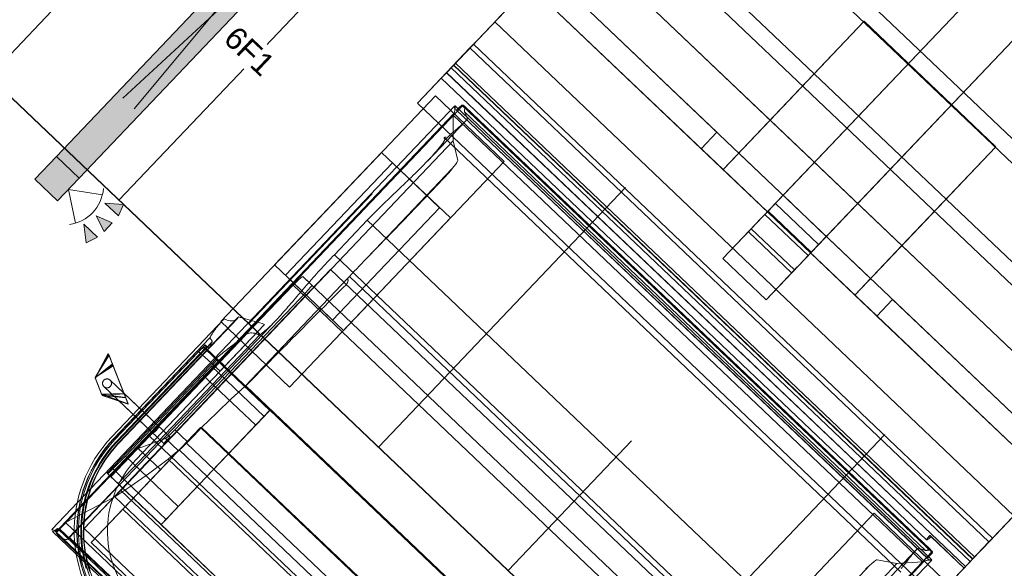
# Model space of a CAD drawing. Header units: metres. Extents: x 32343132.4 to 32343183.8, y 5699224 to 5699274.6.
# Tile 27 of 64: x 32343156.6 to 32343159.9, y 5699235 to 5699236.9. Entities that reach past the tile are written whole.
import ezdxf

# ---------------------------------------------------------------- set-up
doc = ezdxf.new("R2010")
doc.units = ezdxf.units.M
for name, color, linetype, lineweight in [('0-1', 7, 'Continuous', 5), ('A-ANNO-NOTE-1', 7, 'Continuous', 5), ('A-ANNO-NOTE-3', 7, 'Continuous', 9), ('A-DETL-GENF', 7, 'Continuous', 18), ('A-DETL-GENF-2', 7, 'Continuous', 50), ('E-LITE-EQPM', 7, 'Continuous', 50), ('E-LITE-EQPM-IDEN', 7, 'Continuous', 9)]:
    doc.layers.add(name, color=color, linetype=linetype, lineweight=lineweight)
for name, color, linetype, lineweight, true_color in [('A-DETL-GENF-1', 7, 'Continuous', 5, 0xcccccc), ('A-DETL-GENF-3', 2, 'Continuous', 50, 0xffff00), ('A-MASS-1', 7, 'Continuous', 5, 0xcccccc)]:
    doc.layers.add(name, color=color, linetype=linetype, lineweight=lineweight, true_color=true_color)
doc.styles.add('Arial', font='arial.ttf', dxfattribs={"height": 0.075})

# ---------------------------------------------------------------- blocks, each defined once
blk = doc.blocks.new('Baustellenfahrzeug - Rollcontainer LKW - Typ1-3183420-TGA_190_LP5_GR_EG-TGA-01_G_')
at = {"layer": 'A-DETL-GENF-1'}
for p, q in [((-1.2, -2.8715), (-1.2, 4)), ((-1.2, 4), (-1.2, -2.7858)), ((1.2, -2.7858), (1.2, 4)), ((1.2, 4), (1.2, -2.8715)), ((-0.1, -2.4802), (-0.1, 3.3555)), ((-0.1, 3.3555), (-0.1, -2.6845)), ((0.1, -2.6845), (0.1, 3.3555)), ((0.1, 3.3555), (0.1, -2.4802)), ((-1.2, -1.7251), (1.2, -1.7251)), ((1.2, -1.7848), (-1.2, -1.7848)), ((0.3048, -1.7822), (-0.3048, -1.7822)), ((-0.3048, -1.7822), (-0.3048, -2.468)), ((-0.3048, -2.2394), (-0.3048, -1.7822)), ((-0.3048, -1.7822), (0.3048, -1.7822)), ((0.3048, -2.468), (0.3048, -1.7822)), ((0.3048, -1.7822), (0.3048, -2.2394)), ((-1.2, -2.0248), (1.2, -2.0248)), ((1.2, -2.0809), (-1.2, -2.0809)), ((1.0668, -2.2394), (-1.0668, -2.2394)), ((-1.0668, -2.2394), (-0.3048, -2.2394)), ((0.3048, -2.2394), (-0.3048, -2.2394)), ((-0.3048, -2.468), (-0.3048, -2.2394)), ((0.3048, -2.2394), (1.0668, -2.2394)), ((0.3048, -2.2394), (0.3048, -2.468)), ((-1.1292, -2.3918), (1.1292, -2.3918)), ((1.0815, -2.3918), (-1.0823, -2.3918)), ((-0.4064, -2.3918), (-1.0823, -2.3918)), ((-1.0823, -2.3918), (-0.4064, -2.3918)), ((-0.4064, -2.3918), (-0.4064, -2.468)), ((-0.4064, -2.468), (-0.4064, -2.3918)), ((-0.3048, -2.3918), (0.3048, -2.3918)), ((0.3048, -2.3918), (-0.3048, -2.3918)), ((-0.3048, -2.3918), (-0.3048, -2.468)), ((-0.3048, -2.468), (-0.3048, -2.3918)), ((0.1, -2.3918), (-0.1, -2.3918)), ((-0.1, -2.3918), (-0.1, -2.4463)), ((-0.1, -2.3922), (-0.1, -2.4802)), ((0.1, -2.4463), (0.1, -2.3918)), ((0.1, -2.4802), (0.1, -2.3922)), ((0.3048, -2.468), (0.3048, -2.3918)), ((0.3048, -2.468), (0.3048, -2.3918)), ((0.4064, -2.3918), (0.4064, -2.468)), ((1.0815, -2.3918), (0.4064, -2.3918)), ((0.4064, -2.3918), (1.0815, -2.3918)), ((0.4064, -2.468), (0.4064, -2.3918)), ((0.1, -2.4291), (-0.1, -2.4291)), ((-0.1, -2.4767), (-0.1, -2.4291)), ((0.1, -2.4291), (0.1, -2.4767)), ((-0.3048, -2.468), (-1.1292, -2.468)), ((1.1292, -2.468), (-1.1292, -2.468)), ((-1.1292, -2.468), (-0.4064, -2.468)), ((-0.4064, -2.468), (-1.1292, -2.468)), ((-0.3048, -2.468), (0.3048, -2.468)), ((0.3048, -2.468), (-0.3048, -2.468)), ((-0.3048, -2.468), (0.3048, -2.468)), ((-0.1, -2.4463), (-0.1, -2.4673)), ((-0.1, -2.4646), (0.1, -2.4646)), ((-0.1, -2.4673), (0.1, -2.4673)), ((0.1, -2.4673), (0.1, -2.4463)), ((1.1292, -2.468), (0.3048, -2.468)), ((1.1292, -2.468), (0.4064, -2.468)), ((0.4064, -2.468), (1.1292, -2.468)), ((-0.1, -2.5072), (-0.1, -2.4767)), ((-0.1, -2.4802), (0.1, -2.4802)), ((0.1, -2.4767), (0.1, -2.5072)), ((-0.1, -2.5223), (-0.1, -2.5072)), ((-0.1, -2.5223), (-0.1, -2.5406)), ((0.1, -2.5072), (0.1, -2.5223)), ((0.1, -2.5406), (0.1, -2.5223)), ((-1.2, -2.5625), (-1.2, -2.6365)), ((-1.2, -2.5625), (-1.2, -2.6365)), ((-0.1, -2.5455), (-0.1, -2.5406)), ((-0.1, -2.5455), (-0.1, -2.5603)), ((0.1, -2.5468), (-0.1, -2.5468)), ((-0.1, -2.5513), (-0.1, -2.5468)), ((-0.1, -2.6845), (-0.1, -2.5492)), ((-0.1, -2.5513), (-0.1, -2.5596)), ((-0.1, -2.5603), (0.1, -2.5603)), ((0.1, -2.5406), (0.1, -2.5455)), ((0.1, -2.5603), (0.1, -2.5455)), ((0.1, -2.5468), (0.1, -2.5513)), ((0.1, -2.5492), (0.1, -2.6845)), ((0.1, -2.5596), (0.1, -2.5513)), ((-1.2, -2.6365), (1.2, -2.6365)), ((0.1, -2.6845), (-0.1, -2.6845)), ((-0.1, -2.6845), (0.1, -2.6845)), ((1.2, -2.7393), (-1.2, -2.7393)), ((-1.2, -2.7393), (-1.2, -2.7769)), ((-1.2, -3.0128), (-1.2, -2.7572)), ((1.2, -2.7572), (-1.2, -2.7572)), ((1.2, -2.7769), (1.2, -2.7393)), ((1.2, -2.7572), (1.2, -3.0128)), ((-1.2, -2.7769), (-1.2, -2.8058)), ((-1.2, -2.7858), (-1.2, -2.8484)), ((1.2, -2.8058), (1.2, -2.7769)), ((1.2, -2.8484), (1.2, -2.7858)), ((-1.2, -2.8058), (-1.2, -2.8342)), ((1.2, -2.8268), (-1.2, -2.8268)), ((-1.2, -2.836), (-1.2, -2.8268)), ((-1.2, -3.0128), (-1.2, -2.8307)), ((-1.2, -2.8342), (-1.2, -2.8368)), ((-1.2, -2.836), (1.2, -2.836)), ((1.2, -2.8342), (1.2, -2.8058)), ((1.2, -2.8268), (1.2, -2.836)), ((1.2, -2.8307), (1.2, -3.0128)), ((1.2, -2.8368), (1.2, -2.8342)), ((-1.2, -2.8368), (1.2, -2.8368)), ((-1.2, -2.8484), (-1.2, -2.8964)), ((-1.2, -2.8484), (1.2, -2.8484)), ((1.2, -2.878), (1.2, -2.8484)), ((1.2, -2.8713), (-1.2, -2.8713)), ((-1.2, -2.8923), (-1.2, -2.8713)), ((-1.2, -2.8715), (1.2, -2.8715)), ((-1.2, -2.8964), (1.0435, -2.8964)), ((1.042, -2.878), (1.042, -2.8848)), ((1.042, -2.878), (1.0481, -2.878)), ((1.0426, -2.878), (1.2, -2.878)), ((1.2, -2.878), (1.0481, -2.878)), ((1.2, -2.8713), (1.2, -2.878)), ((-1.1031, -2.9332), (-1.1031, -4.8915)), ((1.1025, -2.9322), (-1.1025, -2.9322)), ((-1.0881, -2.9144), (1.0881, -2.9144)), ((-1.0849, -4.8898), (-1.0849, -2.9115)), ((-1.0847, -4.8893), (-1.0847, -2.912)), ((-1.0738, -2.9108), (1.0738, -2.9108)), ((-1.0653, -2.9249), (1.0653, -2.9249)), ((1.0847, -2.912), (1.0847, -4.8893)), ((1.0849, -4.8898), (1.0849, -2.9115)), ((1.1031, -4.8915), (1.1031, -2.9332)), ((-0.855, -2.9532), (-1.173, -2.9532)), ((-1.173, -2.9532), (-1.173, -3.9964)), ((-1.173, -2.9532), (-1.173, -3.9964)), ((-1.0895, -2.9393), (1.0895, -2.9393)), ((-1.0884, -2.9392), (1.0884, -2.9392)), ((-1.0874, -4.869), (-1.0874, -2.9515)), ((-1.085, -2.959), (-1.0264, -3.0219)), ((-1.085, -2.959), (1.085, -2.959)), ((-1.042, -3.1281), (-1.042, -2.9463)), ((-0.855, -3.9964), (-0.855, -2.9532)), ((-0.855, -3.9964), (-0.855, -2.9532)), ((1.173, -2.9532), (0.855, -2.9532)), ((0.855, -2.9532), (0.855, -3.9964)), ((0.855, -2.9532), (0.855, -3.9964)), ((1.0264, -3.0219), (1.085, -2.959)), ((1.042, -2.9463), (1.042, -3.1281)), ((1.0874, -4.869), (1.0874, -2.9515)), ((-1.2, -3.0128), (1.2, -3.0128)), ((-1.0565, -3.0341), (1.0565, -3.0341)), ((-1.0484, -3.0378), (-1.0484, -3.0248)), ((-1.0264, -3.0219), (-0.9699, -3.0585)), ((-1.0264, -4.6664), (-1.0264, -3.0219)), ((0.9699, -3.0585), (1.0264, -3.0219)), ((1.0264, -4.6664), (1.0264, -3.0219)), ((-0.965, -3.4957), (-0.965, -3.0906)), ((0.965, -3.4957), (0.965, -3.0906)), ((-0.855, -3.2148), (-1.173, -3.2148)), ((-1.173, -3.7348), (-1.173, -3.2148)), ((-1.173, -3.7348), (-1.173, -3.2148)), ((-0.905, -3.2148), (-1.123, -3.2148)), ((-1.123, -3.2148), (-1.123, -3.7348)), ((-1.123, -3.2148), (-1.123, -3.7348)), ((-0.905, -3.7348), (-0.905, -3.2148)), ((-0.905, -3.7348), (-0.905, -3.2148)), ((-0.855, -3.2148), (-0.855, -3.7348)), ((-0.855, -3.2148), (-0.855, -3.7348)), ((-1.0518, -3.5721), (-1.0518, -3.4121)), ((-1.0518, -3.4121), (1.0518, -3.4121)), ((-1.0518, -3.5721), (1.0518, -3.5721)), ((-0.9653, -3.5899), (0.9653, -3.5899)), ((-1.0275, -3.6165), (-1.0275, -4.8142)), ((-1.0275, -4.6365), (-1.0275, -3.6165)), ((1.0071, -3.6165), (-1.0275, -3.6165)), ((-1.0275, -3.6165), (1.0071, -3.6165)), ((-0.965, -4.0979), (-0.965, -3.5958)), ((1.0779, -3.698), (-1.0779, -3.698)), ((-1.0779, -3.698), (-1.036, -3.698)), ((-1.034, -3.7269), (-1.0349, -4.3655)), ((-1.173, -3.7348), (-0.855, -3.7348)), ((-1.123, -3.7348), (-0.905, -3.7348)), ((-1.0847, -4.4387), (-1.0809, -3.7408)), ((1.0809, -3.7408), (-1.0809, -3.7408)), ((-1.042, -4.8751), (-1.042, -3.8673)), ((-1.0602, -3.9021), (-1.0602, -3.9327)), ((-1.0602, -3.9021), (-1.0602, -4.5272)), ((-1.1405, -4.5272), (-1.1405, -3.9442)), ((-1.1397, -4.5272), (-1.1397, -3.9506)), ((-1.0602, -3.9327), (-1.0602, -4.099)), ((-1.0484, -4.627), (-1.0484, -3.9402)), ((-1.1714, -3.9824), (-1.1714, -4.5272)), ((-1.082, -3.9723), (-1.082, -4.627)), ((-1.0819, -4.627), (-1.0819, -3.975)), ((-1.173, -3.9964), (-0.855, -3.9964)), ((-1.162, -4.0614), (-1.162, -4.5272)), ((-1.1577, -4.0893), (-1.1577, -4.5272)), ((-1.147, -4.0672), (-1.147, -4.5272)), ((-1.1469, -4.5272), (-1.1469, -4.0665)), ((-1.1409, -4.5272), (-1.1409, -4.0859)), ((-1.1628, -4.1212), (-1.1628, -4.5272)), ((-1.1577, -4.0973), (-1.1577, -4.5272)), ((-1.0602, -4.0957), (-1.1495, -4.0957)), ((-1.1495, -4.5272), (-1.1495, -4.0958)), ((-1.1438, -4.099), (-1.0602, -4.099)), ((-1.1411, -4.5272), (-1.1411, -4.0982)), ((-1.0985, -4.0941), (-1.0985, -4.627)), ((-1.0973, -4.099), (-0.8492, -4.099)), ((-1.0948, -4.0957), (-0.8492, -4.0957)), ((-1.0602, -4.1113), (-1.0602, -4.0957)), ((-1.0602, -4.1178), (-1.0602, -4.1113)), ((-1.0602, -4.1178), (-1.0602, -4.5272)), ((-0.9639, -4.0952), (0.9639, -4.0952)), ((-0.8492, -4.0957), (-0.8492, -4.1113)), ((-0.8492, -4.099), (-0.8492, -4.0957)), ((0.8492, -4.0983), (-0.8492, -4.0983)), ((-0.8492, -4.627), (-0.8492, -4.0983)), ((-0.8492, -4.1113), (-0.8492, -4.1266)), ((-1.0929, -4.1266), (-0.8492, -4.1266)), ((-0.8492, -4.1266), (-0.8492, -4.1672)), ((-1.093, -4.1672), (-0.8492, -4.1672)), ((-0.8492, -4.1672), (-0.8492, -4.5433)), ((0.9821, -4.3007), (-0.9777, -4.3007)), ((-0.9777, -4.3007), (-0.9777, -4.3655)), ((-0.9777, -4.3007), (-0.9777, -4.6777)), ((-0.9749, -4.2978), (0.9749, -4.2978)), ((-1.3728, -4.3336), (-1.3705, -4.3346)), ((-1.3728, -4.3336), (-1.348, -4.4229)), ((-1.348, -4.4229), (-1.3705, -4.3346)), ((-1.3688, -4.3351), (-1.3665, -4.3362)), ((-1.3688, -4.3351), (-1.3496, -4.4222)), ((-1.3496, -4.4222), (-1.3665, -4.3362)), ((-1.3348, -4.351), (-1.3496, -4.4222)), ((-1.3325, -4.352), (-1.3496, -4.4222)), ((-1.3384, -4.3496), (-1.348, -4.4229)), ((-1.3361, -4.3507), (-1.348, -4.4229)), ((-1.2424, -4.3944), (-1.3384, -4.3496)), ((-1.3361, -4.3507), (-1.2291, -4.4006)), ((-1.2411, -4.3947), (-1.3348, -4.351)), ((-1.3325, -4.352), (-1.2278, -4.4009)), ((-0.9777, -4.3655), (-1.0349, -4.3655)), ((-0.9777, -4.4079), (-0.9777, -4.3655)), ((-0.9755, -4.3709), (0.9755, -4.3709)), ((-1.0287, -4.3941), (-1.3065, -4.3941)), ((-1.0817, -4.3941), (-1.3065, -4.3941)), ((-1.2424, -4.3944), (-1.2946, -4.4478)), ((-1.2291, -4.4006), (-1.2946, -4.4478)), ((-1.2079, -4.4105), (-1.2946, -4.4478)), ((-1.2946, -4.4478), (-1.2079, -4.4105)), ((-1.2411, -4.3947), (-1.2907, -4.4496)), ((-1.2278, -4.4009), (-1.2907, -4.4496)), ((-1.2071, -4.4105), (-1.2907, -4.4496)), ((-1.2907, -4.4496), (-1.2071, -4.4105)), ((-1.0379, -4.4079), (-1.0808, -4.4946)), ((-0.9777, -4.4079), (-1.0379, -4.4079)), ((-0.9778, -4.4039), (0.9778, -4.4039)), ((-0.9777, -4.4079), (-0.9777, -4.4946)), ((-1.3496, -4.4222), (-1.2907, -4.4496)), ((-1.2907, -4.4496), (-1.3496, -4.4222)), ((-1.348, -4.4229), (-1.2946, -4.4478)), ((-1.2946, -4.4478), (-1.348, -4.4229)), ((-1.3065, -4.4241), (-1.0287, -4.4241)), ((-1.3065, -4.4241), (-1.0817, -4.4241)), ((1.0847, -4.4387), (-1.0847, -4.4387)), ((-0.9837, -4.4516), (0.9837, -4.4516)), ((-0.9777, -4.4946), (-0.9777, -4.4429)), ((-0.9777, -4.8325), (-0.9777, -4.4429)), ((-1.0808, -4.4946), (-0.9777, -4.4946)), ((-0.9777, -4.4946), (-1.0808, -4.4946)), ((-1.0937, -4.5433), (-0.8492, -4.5433)), ((-0.8492, -4.5433), (-0.8492, -4.6026)), ((-1.0954, -4.627), (-1.0954, -4.6026)), ((-1.0954, -4.6026), (-0.8492, -4.6026)), ((-0.8492, -4.6026), (-0.8492, -4.627)), ((-1.0985, -4.627), (-1.0819, -4.627)), ((-1.0954, -4.627), (-0.8492, -4.627)), ((-1.082, -4.627), (-1.0484, -4.627)), ((-1.0429, -4.627), (-1.0484, -4.627)), ((-1.0429, -4.627), (1.0429, -4.627)), ((-1.0275, -4.8142), (-1.0275, -4.6365)), ((-1.0275, -4.6365), (1.0071, -4.6365)), ((-0.8492, -4.627), (0.8492, -4.627)), ((-1.0264, -4.6664), (-1.0861, -4.8428)), ((-1.0262, -4.6662), (-1.0264, -4.6664)), ((-1.0262, -4.6662), (1.0262, -4.6662)), ((-0.9777, -4.8325), (-0.9777, -4.6777)), ((-0.9777, -4.6777), (0.9821, -4.6777)), ((-1.0275, -4.8142), (1.0071, -4.8142)), ((-1.0861, -4.8428), (-1.0874, -4.869)), ((-1.0861, -4.8428), (1.0861, -4.8428)), ((0.9821, -4.8325), (-0.9777, -4.8325)), ((-1.0918, -4.8759), (1.0918, -4.8759)), ((-1.0874, -4.869), (-1.0876, -4.8715)), ((-1.0876, -4.8715), (1.0876, -4.8715)), ((-1.043, -4.8696), (1.043, -4.8696)), ((-1.0954, -4.895), (1.0954, -4.895)), ((-1.0925, -4.8874), (1.0925, -4.8874)), ((-1.0922, -4.8875), (1.0922, -4.8875)), ((-1.0799, -4.8898), (-0.855, -4.8898))]:
    blk.add_line(p, q, dxfattribs=at)
at = {"layer": 'A-DETL-GENF-1', "flags": 128}
for points in [[(-1.0881, -2.9144), (-1.0882, -2.9268), (-1.0884, -2.9392)], [(-1.0849, -2.9115), (-1.0852, -2.9129), (-1.0881, -2.9144)], [(-1.0738, -2.9108), (-1.0792, -2.9112), (-1.0849, -2.9115)], [(1.0849, -2.9115), (1.0792, -2.9112), (1.0738, -2.9108)], [(1.0881, -2.9144), (1.0852, -2.9129), (1.0849, -2.9115)], [(1.0884, -2.9392), (1.0882, -2.9268), (1.0881, -2.9144)], [(-1.0874, -2.9515), (-1.0862, -2.9551), (-1.085, -2.959)], [(1.085, -2.959), (1.0862, -2.9551), (1.0874, -2.9515)], [(-0.9699, -3.0585), (-0.9687, -3.0606), (-0.9675, -3.0651), (-0.9664, -3.0719), (-0.9656, -3.0806), (-0.965, -3.0906)], [(0.965, -3.0906), (0.9656, -3.0806), (0.9664, -3.0719), (0.9675, -3.0651), (0.9687, -3.0606), (0.9699, -3.0585)], [(-0.9653, -3.5899), (-0.9652, -3.593), (-0.965, -3.5958)], [(-1.0809, -3.7408), (-1.0808, -3.7313), (-1.0806, -3.7223), (-1.0802, -3.7142), (-1.0797, -3.7074), (-1.0792, -3.7023), (-1.0785, -3.6991), (-1.0779, -3.698)], [(-1.036, -3.698), (-1.0355, -3.6988), (-1.0351, -3.7009), (-1.0347, -3.7044), (-1.0344, -3.7089), (-1.0342, -3.7144), (-1.034, -3.7205), (-1.034, -3.7269)], [(-1.1628, -4.1212), (-1.1164, -4.1195), (-1.0602, -4.1178)], [(-0.965, -4.0979), (-0.9695, -4.1598), (-0.9728, -4.227), (-0.9749, -4.2978)], [(-1.093, -4.1672), (-1.093, -4.1469), (-1.0929, -4.1266)], [(-1.0937, -4.5433), (-1.0934, -4.3552), (-1.093, -4.1672)], [(-0.9749, -4.2978), (-0.9751, -4.3344), (-0.9755, -4.3709)], [(-1.0349, -4.3655), (-1.035, -4.3749), (-1.0352, -4.3839), (-1.0356, -4.3919), (-1.036, -4.3987), (-1.0366, -4.4037), (-1.0372, -4.4068), (-1.0379, -4.4079)], [(-0.9755, -4.3709), (-0.976, -4.3831), (-0.9768, -4.3943), (-0.9778, -4.4039)], [(-0.9778, -4.4039), (-0.9805, -4.4299), (-0.9837, -4.4516)], [(-1.0808, -4.4946), (-1.0816, -4.4932), (-1.0825, -4.4891), (-1.0832, -4.4824), (-1.0838, -4.4736), (-1.0843, -4.463), (-1.0846, -4.4512), (-1.0847, -4.4387)], [(-0.9837, -4.4516), (-0.9972, -4.5324), (-1.0114, -4.6041), (-1.0262, -4.6662)], [(-0.9298, -4.9061), (-0.9448, -4.8971), (-0.9594, -4.8875), (-0.9736, -4.8774), (-0.9874, -4.8667), (-1.0008, -4.8554), (-1.0137, -4.8437), (-1.0261, -4.8314), (-1.038, -4.8186), (-1.0494, -4.8054), (-1.0602, -4.7917), (-1.0705, -4.7776), (-1.0803, -4.7631), (-1.0894, -4.7482), (-1.0979, -4.733), (-1.1059, -4.7174), (-1.1132, -4.7016), (-1.1198, -4.6854), (-1.1258, -4.669), (-1.1312, -4.6524), (-1.1358, -4.6356), (-1.1398, -4.6186), (-1.1431, -4.6014), (-1.1458, -4.5841), (-1.1477, -4.5668), (-1.1489, -4.5494), (-1.1495, -4.5319), (-1.1495, -4.5272)], [(-0.9133, -4.9122), (-0.9285, -4.9038), (-0.9434, -4.8949), (-0.9579, -4.8854), (-0.9721, -4.8753), (-0.9858, -4.8647), (-0.9991, -4.8535), (-1.0119, -4.8418), (-1.0242, -4.8296), (-1.0361, -4.8169), (-1.0474, -4.8037), (-1.0582, -4.7901), (-1.0684, -4.7761), (-1.0781, -4.7617), (-1.0872, -4.7469), (-1.0957, -4.7318), (-1.1035, -4.7163), (-1.1108, -4.7005), (-1.1174, -4.6845), (-1.1234, -4.6682), (-1.1287, -4.6516), (-1.1333, -4.6349), (-1.1373, -4.618), (-1.1406, -4.601), (-1.1432, -4.5838), (-1.1451, -4.5666), (-1.1463, -4.5492), (-1.1469, -4.5319), (-1.1469, -4.5272)], [(-0.9106, -4.907), (-0.9257, -4.8988), (-0.9403, -4.89), (-0.9547, -4.8806), (-0.9686, -4.8707), (-0.9821, -4.8602), (-0.9952, -4.8491), (-1.0079, -4.8376), (-1.0201, -4.8255), (-1.0317, -4.813), (-1.0429, -4.8), (-1.0536, -4.7866), (-1.0637, -4.7728), (-1.0732, -4.7586), (-1.0822, -4.744), (-1.0905, -4.729), (-1.0983, -4.7138), (-1.1055, -4.6982), (-1.112, -4.6824), (-1.1179, -4.6663), (-1.1231, -4.65), (-1.1277, -4.6335), (-1.1316, -4.6168), (-1.1349, -4.6), (-1.1374, -4.5831), (-1.1393, -4.566), (-1.1405, -4.5489), (-1.1411, -4.5318), (-1.1411, -4.5272)], [(-0.9105, -4.9068), (-0.9255, -4.8986), (-0.9402, -4.8898), (-0.9545, -4.8804), (-0.9685, -4.8705), (-0.982, -4.86), (-0.9951, -4.849), (-1.0077, -4.8374), (-1.0199, -4.8254), (-1.0316, -4.8129), (-1.0427, -4.7999), (-1.0534, -4.7865), (-1.0635, -4.7727), (-1.073, -4.7584), (-1.082, -4.7439), (-1.0903, -4.7289), (-1.0981, -4.7137), (-1.1052, -4.6981), (-1.1118, -4.6823), (-1.1177, -4.6662), (-1.1229, -4.6499), (-1.1275, -4.6334), (-1.1314, -4.6168), (-1.1346, -4.5999), (-1.1372, -4.583), (-1.1391, -4.566), (-1.1403, -4.5489), (-1.1408, -4.5318), (-1.1409, -4.5272)], [(-0.91, -4.9057), (-0.9249, -4.8976), (-0.9396, -4.8888), (-0.9539, -4.8794), (-0.9678, -4.8695), (-0.9812, -4.8591), (-0.9943, -4.8481), (-1.0069, -4.8365), (-1.019, -4.8245), (-1.0307, -4.8121), (-1.0418, -4.7991), (-1.0524, -4.7858), (-1.0625, -4.772), (-1.072, -4.7578), (-1.0809, -4.7432), (-1.0893, -4.7284), (-1.097, -4.7131), (-1.1042, -4.6976), (-1.1107, -4.6819), (-1.1165, -4.6658), (-1.1217, -4.6496), (-1.1263, -4.6331), (-1.1302, -4.6165), (-1.1335, -4.5997), (-1.136, -4.5829), (-1.1379, -4.5659), (-1.1391, -4.5489), (-1.1396, -4.5318), (-1.1397, -4.5272)], [(-1.0954, -4.6026), (-1.0946, -4.5729), (-1.0937, -4.5433)], [(-1.043, -4.8696), (-1.043, -4.7483), (-1.0429, -4.627)], [(-1.0937, -4.8862), (-1.0927, -4.881), (-1.0918, -4.8759)], [(-1.0925, -4.8874), (-1.1015, -4.89), (-1.1025, -4.8925), (-1.0954, -4.895)], [(-1.0954, -4.895), (-1.0946, -4.8906), (-1.0937, -4.8862)]]:
    blk.add_lwpolyline(points, dxfattribs=at)
at = {"layer": 'A-DETL-GENF-1'}
for radius in [0.4585, 0.4276]:
    blk.add_arc((-0.7129, -4.5272), radius, 180, 270, dxfattribs=at)
for centre, major_axis, ratio, start_param, end_param in [((-2.1135, -3.2176), (0, 9.999), 0.114908, 4.675155, 4.684573), ((-1.0817, -4.4091), (0, 0.015), 0.210741, 0, 3.141593), ((-1.0817, -4.4091), (0, 0.015), 0.210741, 3.141593, 6.283185), ((-1.0287, -4.4091), (0, 0.015), 0.10933, 0, 3.141593), ((-1.0287, -4.4091), (0, 0.015), 0.10933, 3.141593, 6.283185), ((-0.7129, -4.5272), (0.4499, 0), 1, 3.141593, 4.712389), ((-0.7129, -4.5272), (0, 0.4491), 1, 1.570796, 3.141593), ((-0.7129, -4.5272), (0, 0.4448), 1, 1.570796, 3.141593), ((-0.7129, -4.5272), (0, 0.4448), 1, 1.570796, 3.141593), ((-0.7129, -4.5272), (0, 0.4341), 1, 1.570796, 3.141593), ((-0.7129, -4.5272), (0, 0.3473), 1, 1.570796, 3.141593), ((-0.7129, -4.5272), (0, 0.3473), 1, 1.570796, 3.141593)]:
    blk.add_ellipse(centre, major_axis=major_axis, ratio=ratio, start_param=start_param, end_param=end_param, dxfattribs=at)
for points in [[(1.0424, -2.8923), (1.0421, -2.8893), (1.0419, -2.8839), (1.0422, -2.8797), (1.0426, -2.878)], [(-1.0937, -2.939), (-1.0957, -2.9388), (-1.0991, -2.9381), (-1.1023, -2.9362), (-1.103, -2.9345), (-1.1031, -2.9335)], [(-1.0653, -2.9249), (-1.066, -2.9248), (-1.0676, -2.9239), (-1.0699, -2.921), (-1.072, -2.9167), (-1.0733, -2.9129), (-1.0738, -2.9108)], [(-1.0448, -2.9341), (-1.0459, -2.9336), (-1.049, -2.9322), (-1.0559, -2.9292), (-1.0619, -2.9264), (-1.0653, -2.9249)], [(1.0653, -2.9249), (1.0619, -2.9264), (1.0559, -2.9292), (1.049, -2.9322), (1.0459, -2.9336), (1.0448, -2.9341)], [(1.0738, -2.9108), (1.0733, -2.9129), (1.072, -2.9167), (1.0699, -2.921), (1.0676, -2.9239), (1.066, -2.9248), (1.0653, -2.9249)], [(1.1031, -2.9335), (1.103, -2.9345), (1.1023, -2.9362), (1.0991, -2.9381), (1.0957, -2.9388), (1.0937, -2.939)], [(-1.0884, -2.9392), (-1.0891, -2.9393), (-1.0906, -2.9393), (-1.0926, -2.9391), (-1.0937, -2.939)], [(1.0937, -2.939), (1.0926, -2.9391), (1.0906, -2.9393), (1.0891, -2.9393), (1.0884, -2.9392)], [(-1.0565, -3.0341), (-1.0554, -3.0324), (-1.0529, -3.0291), (-1.05, -3.0261), (-1.0484, -3.0248)], [(-1.0484, -3.0378), (-1.0498, -3.0372), (-1.0526, -3.0361), (-1.0552, -3.0348), (-1.0565, -3.0341)], [(-0.965, -3.0906), (-0.9644, -3.0933), (-0.9636, -3.0989), (-0.9632, -3.1048), (-0.9632, -3.1078)], [(0.9632, -3.1078), (0.9632, -3.1048), (0.9636, -3.0989), (0.9644, -3.0933), (0.965, -3.0906)], [(-0.965, -3.5958), (-0.9645, -3.5971), (-0.9633, -3.5992), (-0.9619, -3.6007), (-0.9611, -3.6012)], [(-1.0602, -3.9021), (-1.0706, -3.9072), (-1.091, -3.9174), (-1.1103, -3.9276), (-1.1197, -3.9327)], [(-1.1405, -3.9442), (-1.1398, -3.9468), (-1.1393, -3.9519), (-1.1409, -3.9594), (-1.1448, -3.9665), (-1.1512, -3.9729), (-1.16, -3.9784), (-1.1674, -3.9812), (-1.1714, -3.9824)], [(-1.1197, -3.9327), (-1.1233, -3.9346), (-1.1303, -3.9384), (-1.1371, -3.9423), (-1.1405, -3.9442)], [(-1.0819, -3.975), (-1.0822, -3.9728), (-1.082, -3.9684), (-1.0796, -3.9618), (-1.0749, -3.9553), (-1.0682, -3.9493), (-1.0594, -3.944), (-1.0523, -3.9413), (-1.0484, -3.9402)], [(-1.0484, -3.9402), (-1.0481, -3.9389), (-1.0476, -3.9364), (-1.0471, -3.9339), (-1.0468, -3.9327)], [(-1.1714, -3.9824), (-1.1713, -3.9907), (-1.1708, -4.0065), (-1.1691, -4.0276), (-1.1662, -4.0461), (-1.1636, -4.0566), (-1.162, -4.0614)], [(-1.147, -4.0672), (-1.1456, -4.0709), (-1.1431, -4.0778), (-1.1415, -4.0833), (-1.1409, -4.0858)], [(-1.16, -4.1113), (-1.1606, -4.1127), (-1.1617, -4.1157), (-1.1625, -4.1193), (-1.1628, -4.1212)], [(-1.151, -4.0975), (-1.152, -4.0983), (-1.154, -4.1005), (-1.1571, -4.1052), (-1.159, -4.1091), (-1.16, -4.1113)], [(-1.1577, -4.0973), (-1.1559, -4.0972), (-1.1528, -4.0969), (-1.1499, -4.0964), (-1.1494, -4.096), (-1.1495, -4.0957)], [(-1.1495, -4.0957), (-1.1495, -4.0959), (-1.1499, -4.0963), (-1.1506, -4.097), (-1.151, -4.0975)], [(-1.0933, -4.1113), (-1.0934, -4.1084), (-1.0937, -4.1033), (-1.0942, -4.0979), (-1.0946, -4.0962), (-1.0948, -4.0957)], [(-1.0929, -4.1266), (-1.0929, -4.1247), (-1.0929, -4.121), (-1.0931, -4.1157), (-1.0932, -4.1127), (-1.0933, -4.1113)], [(-0.9639, -4.0952), (-0.9641, -4.0957), (-0.9644, -4.0966), (-0.9648, -4.0975), (-0.965, -4.0979)], [(-1.3384, -4.3496), (-1.3572, -4.3408), (-1.3728, -4.3336), (-1.3728, -4.3336)], [(-1.3705, -4.3346), (-1.3705, -4.3346), (-1.3531, -4.3428), (-1.3361, -4.3507)], [(-1.3348, -4.351), (-1.3537, -4.3422), (-1.3688, -4.3351), (-1.3688, -4.3351)], [(-1.3665, -4.3362), (-1.3665, -4.3362), (-1.3495, -4.3441), (-1.3325, -4.352)], [(-1.2079, -4.4105), (-1.2079, -4.4105), (-1.2235, -4.4032), (-1.2424, -4.3944)], [(-1.2071, -4.4105), (-1.2071, -4.4105), (-1.2223, -4.4035), (-1.2411, -4.3947)], [(-1.2291, -4.4006), (-1.2111, -4.409), (-1.2079, -4.4105), (-1.2079, -4.4105)], [(-1.2278, -4.4009), (-1.2104, -4.409), (-1.2071, -4.4105), (-1.2071, -4.4105)], [(-1.0876, -4.8715), (-1.0879, -4.8742), (-1.0887, -4.879), (-1.0899, -4.8842), (-1.0912, -4.8872), (-1.0921, -4.8876), (-1.0925, -4.8874)], [(-1.0918, -4.8759), (-1.089, -4.8802), (-1.0851, -4.8869), (-1.0844, -4.8895), (-1.0849, -4.8898)]]:
    blk.add_open_spline(points, degree=3, dxfattribs=at)
for points, knots in [([(1.0481, -2.878), (1.0477, -2.8808), (1.047, -2.8859), (1.0457, -2.8917), (1.0446, -2.8954), (1.0433, -2.8973), (1.0426, -2.8952), (1.0424, -2.8923)], [0, 0, 0, 0, 0.166667, 0.333333, 0.5, 0.666667, 1, 1, 1, 1]), ([(-1.1031, -2.9335), (-1.1032, -2.9318), (-1.1012, -2.9317), (-1.0937, -2.9419), (-1.0874, -2.9515)], [0, 0, 0, 0, 0.4, 1, 1, 1, 1]), ([(-1.0484, -3.0248), (-1.0479, -3.0182), (-1.0468, -3.0056), (-1.0452, -2.9884), (-1.0437, -2.9731), (-1.0426, -2.9599), (-1.0419, -2.9492), (-1.042, -2.9385), (-1.0433, -2.9347), (-1.0448, -2.9341)], [0, 0, 0, 0, 0.125, 0.25, 0.375, 0.5, 0.625, 0.75, 1, 1, 1, 1]), ([(1.0448, -2.9341), (1.0433, -2.9347), (1.0416, -2.9398), (1.0423, -2.9587), (1.0446, -2.9826), (1.0468, -3.0056), (1.0479, -3.0182), (1.0484, -3.0248)], [0, 0, 0, 0, 0.25, 0.5, 0.75, 0.875, 1, 1, 1, 1]), ([(1.0874, -2.9515), (1.0916, -2.9451), (1.1001, -2.933), (1.1032, -2.931), (1.1031, -2.9335)], [0, 0, 0, 0, 0.4, 1, 1, 1, 1]), ([(-1.0518, -3.4121), (-1.0514, -3.3861), (-1.0501, -3.3342), (-1.0471, -3.2714), (-1.0448, -3.2232), (-1.0433, -3.1882), (-1.0422, -3.1546), (-1.0419, -3.1225), (-1.0425, -3.0922), (-1.0445, -3.0637), (-1.0469, -3.0462), (-1.0484, -3.0378)], [0, 0, 0, 0, 0.181818, 0.363636, 0.454545, 0.545455, 0.636364, 0.727273, 0.818182, 0.909091, 1, 1, 1, 1]), ([(-0.9632, -3.1078), (-0.9629, -3.1595), (-0.9627, -3.2889), (-0.9638, -3.4182), (-0.965, -3.4957)], [0, 0, 0, 0, 0.4, 1, 1, 1, 1]), ([(-1.0468, -3.9327), (-1.0456, -3.926), (-1.0436, -3.912), (-1.0417, -3.8807), (-1.0422, -3.8363), (-1.0453, -3.7762), (-1.0484, -3.7218), (-1.0503, -3.6766), (-1.0514, -3.6421), (-1.0519, -3.6071), (-1.0519, -3.5838), (-1.0518, -3.5721)], [0, 0, 0, 0, 0.083333, 0.166667, 0.333333, 0.5, 0.666667, 0.75, 0.833333, 0.916667, 1, 1, 1, 1]), ([(-0.9543, -3.6162), (-0.9555, -3.6618), (-0.9577, -3.7531), (-0.961, -3.9127), (-0.9629, -4.0268), (-0.9639, -4.0952)], [0, 0, 0, 0, 0.285714, 0.571429, 1, 1, 1, 1]), ([(-0.9611, -3.6012), (-0.9604, -3.6017), (-0.9594, -3.6026), (-0.9583, -3.6039), (-0.9577, -3.6048), (-0.9572, -3.6055), (-0.9568, -3.6062), (-0.9564, -3.6069), (-0.956, -3.6077), (-0.9557, -3.6086), (-0.9554, -3.6094), (-0.9551, -3.6103), (-0.9548, -3.6113), (-0.9546, -3.6126), (-0.9544, -3.6142), (-0.9543, -3.6155), (-0.9543, -3.6162)], [0, 0, 0, 0, 0.2, 0.3, 0.35, 0.4, 0.45, 0.5, 0.55, 0.6, 0.65, 0.7, 0.75, 0.8, 0.9, 1, 1, 1, 1]), ([(-1.0948, -4.0957), (-1.0977, -4.1015), (-1.1001, -4.0979), (-1.094, -4.0516), (-1.0859, -4.0005), (-1.0819, -3.975)], [0, 0, 0, 0, 0.363636, 0.727273, 1, 1, 1, 1]), ([(-1.162, -4.0614), (-1.1593, -4.0615), (-1.1555, -4.062), (-1.1515, -4.0631), (-1.1493, -4.0639), (-1.1481, -4.0646), (-1.1475, -4.0652), (-1.1469, -4.066), (-1.1468, -4.0666), (-1.147, -4.0672)], [0, 0, 0, 0, 0.285714, 0.428571, 0.571429, 0.678571, 0.732143, 0.785714, 1, 1, 1, 1]), ([(-1.1409, -4.0858), (-1.1408, -4.0861), (-1.141, -4.0866), (-1.1425, -4.0874), (-1.1451, -4.0881), (-1.1498, -4.0888), (-1.1544, -4.0892), (-1.1577, -4.0893)], [0, 0, 0, 0, 0.166667, 0.333333, 0.5, 0.666667, 1, 1, 1, 1]), ([(-1.1577, -4.0893), (-1.1515, -4.0918), (-1.1424, -4.096), (-1.1391, -4.0998), (-1.1483, -4.0989), (-1.1577, -4.0973)], [0, 0, 0, 0, 0.285714, 0.571429, 1, 1, 1, 1]), ([(-1.3065, -4.3941), (-1.3079, -4.3941), (-1.3098, -4.3944), (-1.3123, -4.3952), (-1.3138, -4.3959), (-1.3149, -4.3966), (-1.3159, -4.3974), (-1.3169, -4.3982), (-1.3178, -4.3992), (-1.3186, -4.4002), (-1.3196, -4.4016), (-1.3204, -4.4033), (-1.3213, -4.4058), (-1.3217, -4.4091), (-1.3213, -4.4124), (-1.3204, -4.4149), (-1.3196, -4.4166), (-1.3185, -4.4183), (-1.3172, -4.4197), (-1.3157, -4.421), (-1.3143, -4.4219), (-1.3132, -4.4226), (-1.312, -4.4231), (-1.3098, -4.4238), (-1.3079, -4.4241), (-1.3065, -4.4241)], [0, 0, 0, 0, 0.083333, 0.125, 0.166667, 0.1875, 0.208333, 0.25, 0.270833, 0.291667, 0.333333, 0.375, 0.416667, 0.5, 0.583333, 0.625, 0.666667, 0.708333, 0.75, 0.791667, 0.833333, 0.854167, 0.875, 0.916667, 1, 1, 1, 1]), ([(-1.3065, -4.3941), (-1.3078, -4.3941), (-1.3098, -4.3944), (-1.3123, -4.3952), (-1.3138, -4.3959), (-1.3149, -4.3966), (-1.3159, -4.3974), (-1.3172, -4.3985), (-1.3185, -4.3999), (-1.3199, -4.4021), (-1.3212, -4.4052), (-1.3217, -4.4091), (-1.3212, -4.413), (-1.3199, -4.4161), (-1.3185, -4.4183), (-1.3172, -4.4197), (-1.3159, -4.4208), (-1.3149, -4.4216), (-1.3138, -4.4223), (-1.3123, -4.423), (-1.3098, -4.4238), (-1.3078, -4.4241), (-1.3065, -4.4241)], [0, 0, 0, 0, 0.083333, 0.125, 0.166667, 0.1875, 0.208333, 0.25, 0.291667, 0.333333, 0.416667, 0.5, 0.583333, 0.666667, 0.708333, 0.75, 0.791667, 0.8125, 0.833333, 0.875, 0.916667, 1, 1, 1, 1]), ([(-1.3065, -4.4241), (-1.3052, -4.4241), (-1.3033, -4.4238), (-1.3008, -4.423), (-1.2993, -4.4223), (-1.2982, -4.4216), (-1.2971, -4.4208), (-1.2961, -4.42), (-1.2952, -4.419), (-1.2944, -4.418), (-1.2935, -4.4166), (-1.2926, -4.4149), (-1.2918, -4.4124), (-1.2914, -4.4091), (-1.2918, -4.4058), (-1.2926, -4.4033), (-1.2935, -4.4016), (-1.2946, -4.3999), (-1.2959, -4.3985), (-1.2974, -4.3972), (-1.2987, -4.3963), (-1.2999, -4.3956), (-1.3011, -4.3951), (-1.3033, -4.3944), (-1.3052, -4.3941), (-1.3065, -4.3941)], [0, 0, 0, 0, 0.083333, 0.125, 0.166667, 0.1875, 0.208333, 0.25, 0.270833, 0.291667, 0.333333, 0.375, 0.416667, 0.5, 0.583333, 0.625, 0.666667, 0.708333, 0.75, 0.791667, 0.833333, 0.854167, 0.875, 0.916667, 1, 1, 1, 1]), ([(-1.3065, -4.4241), (-1.3052, -4.4241), (-1.3033, -4.4238), (-1.3008, -4.423), (-1.2993, -4.4223), (-1.2982, -4.4216), (-1.2971, -4.4208), (-1.2959, -4.4197), (-1.2946, -4.4183), (-1.2931, -4.4161), (-1.2919, -4.413), (-1.2914, -4.4091), (-1.2919, -4.4052), (-1.2931, -4.4021), (-1.2946, -4.3999), (-1.2959, -4.3985), (-1.2971, -4.3974), (-1.2982, -4.3966), (-1.2993, -4.3959), (-1.3008, -4.3952), (-1.3033, -4.3944), (-1.3052, -4.3941), (-1.3065, -4.3941)], [0, 0, 0, 0, 0.083333, 0.125, 0.166667, 0.1875, 0.208333, 0.25, 0.291667, 0.333333, 0.416667, 0.5, 0.583333, 0.666667, 0.708333, 0.75, 0.791667, 0.8125, 0.833333, 0.875, 0.916667, 1, 1, 1, 1]), ([(-1.0849, -4.8898), (-1.0802, -4.8899), (-1.0716, -4.8898), (-1.0574, -4.8885), (-1.0466, -4.885), (-1.0415, -4.8782), (-1.0419, -4.8727), (-1.043, -4.8696)], [0, 0, 0, 0, 0.142857, 0.285714, 0.571429, 0.785714, 1, 1, 1, 1])]:
    blk.add_open_spline(points, degree=3, knots=knots, dxfattribs=at)
blk = doc.blocks.new('Aushub - Aushub-3443405-TGA_190_LP5_GR_EG-TGA-01_G_')
at = {"layer": 'A-MASS-1'}
for p, q in [((78.7662, -12.4979), (79.1797, -12.0632)), ((79.2009, -12.9115), (80.028, -12.0421)), ((79.6356, -13.3251), (80.0491, -12.8904)), ((80.0703, -13.7386), (80.8974, -12.8692)), ((80.505, -14.1522), (80.9185, -13.7175)), ((80.9397, -14.5657), (81.7668, -13.6963))]:
    blk.add_line(p, q, dxfattribs=at)
blk = doc.blocks.new('ARC_190_LPX_FM_Stellplätze_rvt-1-TGA_190_LP5_GR_EG-TGA-01_G_')
at = {"layer": 'A-MASS-1'}
for p, q in [((32343168.2704, 5699225.5213), (32343133.7842, 5699258.3308)), ((32343168.2704, 5699225.5217), (32343133.7846, 5699258.3308))]:
    blk.add_line(p, q, dxfattribs=at)
at = {"layer": 'A-DETL-GENF-1', "rotation": 316.4272566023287}
blk.add_blockref('Baustellenfahrzeug - Rollcontainer LKW - Typ1-3183420-TGA_190_LP5_GR_EG-TGA-01_G_', (32343160.9139, 5699237.9541), dxfattribs=at)
at = {"layer": 'A-MASS-1'}
blk.add_blockref('Aushub - Aushub-3443405-TGA_190_LP5_GR_EG-TGA-01_G_', (32343077.7673, 5699249.1855), dxfattribs=at)
blk = doc.blocks.new('Regiolux Parsa - PSO _ 1500 ETS9 - 2400lm _ 4000K - Feuchtraumleuchte - Bewegungsmelder-V1-TGA_190_LP5_GR_EG-TGA-01_G_')
at = {"layer": 'A-DETL-GENF-2'}
blk.add_hatch(color=256, dxfattribs=at).paths.add_polyline_path([(0.8, 0.0525), (0.695, 0.0525), (0.695, -0.0525), (0.8, -0.0525)])
at = {"layer": 'A-DETL-GENF-3'}
blk.add_hatch(color=256, dxfattribs=at).paths.add_polyline_path([(0.695, 0.0525), (-0.8, 0.0525), (-0.8, -0.0525), (0.695, -0.0525)])
at = {"layer": 'A-DETL-GENF'}
for p, q in [((-0.8, -0.0525), (-0.8, 0.0525)), ((-0.8, 0.0525), (0.695, 0.0525)), ((0.695, -0.0525), (0.695, 0.0525)), ((0.695, 0.0525), (0.8, 0.0525)), ((0.695, 0.0525), (0.695, -0.0525)), ((0.8, 0.0525), (0.8, -0.0525)), ((-0.4, -0.0262), (0.4, 0.0262)), ((0.4, -0.0262), (-0.4, 0.0262)), ((0.695, -0.0525), (-0.8, -0.0525)), ((0.8, -0.0525), (0.695, -0.0525))]:
    blk.add_line(p, q, dxfattribs=at)

msp = doc.modelspace()

# ---------------------------------------------------------------- hatches: boundary and pattern name
at = {"layer": 'A-ANNO-NOTE-1'}
for points in [[(32343156.9208, 5699236.2641), (32343156.9661, 5699236.2215), (32343156.9829, 5699236.2599)], [(32343156.9184, 5699236.169), (32343156.9456, 5699236.1977), (32343156.892, 5699236.2215)], [(32343156.8582, 5699236.1314), (32343156.8958, 5699236.1501), (32343156.8508, 5699236.1934)]]:
    msp.add_hatch(color=256, dxfattribs=at).paths.add_polyline_path(points)

# ---------------------------------------------------------------- linework, layer by layer
at = {"layer": 'A-ANNO-NOTE-3'}
for p, q in [((32343156.7989, 5699236.31), (32343156.8223, 5699236.1969)), ((32343156.7989, 5699236.31), (32343156.913, 5699236.2923)), ((32343156.9829, 5699236.2599), (32343156.9208, 5699236.2641)), ((32343156.9208, 5699236.2641), (32343156.9661, 5699236.2215)), ((32343156.9661, 5699236.2215), (32343156.9829, 5699236.2599)), ((32343156.9456, 5699236.1977), (32343156.892, 5699236.2215)), ((32343156.892, 5699236.2215), (32343156.9184, 5699236.169)), ((32343156.9184, 5699236.169), (32343156.9456, 5699236.1977)), ((32343156.8958, 5699236.1501), (32343156.8508, 5699236.1934)), ((32343156.8508, 5699236.1934), (32343156.8582, 5699236.1314)), ((32343156.8582, 5699236.1314), (32343156.8958, 5699236.1501))]:
    msp.add_line(p, q, dxfattribs=at)
msp.add_ellipse((32343156.785, 5699236.3232), major_axis=(-0.0085, 0.1313), ratio=1, start_param=3.206408, end_param=4.567765, dxfattribs=at)

# ---------------------------------------------------------------- block references
at = {"layer": '0-1'}
msp.add_blockref('ARC_190_LPX_FM_Stellplätze_rvt-1-TGA_190_LP5_GR_EG-TGA-01_G_', (0, 0), dxfattribs=at)
at = {"layer": 'E-LITE-EQPM', "rotation": 226.4272566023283}
msp.add_blockref('Regiolux Parsa - PSO _ 1500 ETS9 - 2400lm _ 4000K - Feuchtraumleuchte - Bewegungsmelder-V1-TGA_190_LP5_GR_EG-TGA-01_G_', (32343157.2761, 5699236.8878), dxfattribs=at)

# ---------------------------------------------------------------- next in the draw order: texts
at = {"layer": 'E-LITE-EQPM-IDEN', "insert": (32343157.3659, 5699236.8631), "char_height": 0.075, "width": 0.224472, "attachment_point": 1, "rotation": 316.4273, "style": 'Arial', "bg_fill": 3, "box_fill_scale": 1.25, "bg_fill_color": 256, "bg_fill_true_color": 13158600, "bg_fill_transparency": 0}
msp.add_mtext('6F1', dxfattribs=at)

doc.saveas('drawing.dxf')
